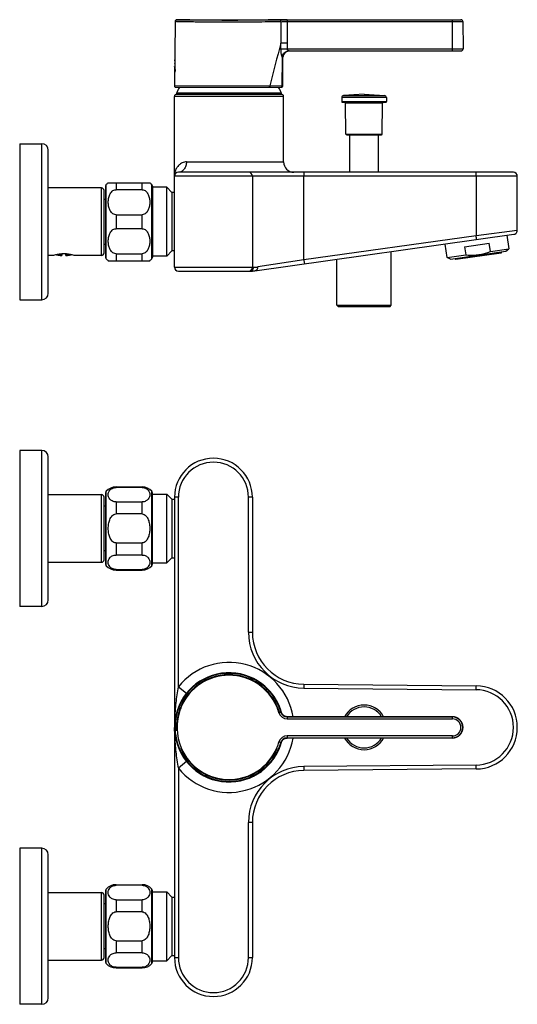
# Model space of a CAD drawing. Header units: millimetres. Extents: x -81 to 470, y -26 to 352.
# Tile 5 of 5: x 278 to 470, y -26 to 352. Entities that reach past the tile are written whole.
import ezdxf

# ---------------------------------------------------------------- set-up
doc = ezdxf.new("R2010")
doc.units = ezdxf.units.MM
doc.header["$LTSCALE"] = 23.1
doc.layers.get('0').update_dxf_attribs({"linetype": 'CONTINUOUS'})

msp = doc.modelspace()

# ---------------------------------------------------------------- linework, layer by layer
at = {"color": 7, "linetype": 'CONTINUOUS'}
for p, q in [((338.89, 352.4), (448.18, 352.4)), ((338.14, 351.65), (337.92, 326.9)), ((378.87, 351.63), (378.93, 343.39)), ((448.93, 351.65), (449.02, 341.15)), ((379.58, 326.89), (379.68, 337.92)), ((381.99, 340.4), (448.27, 340.4)), ((338.42, 326.4), (377.77, 326.4)), ((337.92, 257.2), (337.92, 322.9)), ((338.67, 323.8), (338.67, 323.94)), ((338.76, 323.69), (379.07, 323.69)), ((379.17, 323.8), (379.17, 323.94)), ((379.92, 297.7), (379.92, 322.9)), ((402.34, 322.41), (402.32, 320.9)), ((410.92, 323.71), (403.03, 323.19)), ((410.92, 323.71), (418.81, 323.19)), ((419.5, 322.41), (419.52, 320.9)), ((419.22, 320.6), (402.62, 320.6)), ((403.92, 308.39), (403.81, 320.3)), ((417.92, 308.39), (418.03, 320.3)), ((404.22, 308.1), (417.62, 308.1)), ((405.32, 308.1), (405.32, 293.7)), ((416.52, 293.7), (416.52, 308.1)), ((278.32, 304.7), (278.32, 244.7)), ((278.32, 304.7), (286.82, 304.7)), ((289.32, 247.2), (289.32, 302.2)), ((468.42, 293.7), (339.42, 293.7)), ((367.92, 292.2), (367.92, 257.2)), ((469.92, 271.33), (469.92, 292.2)), ((311.42, 288.34), (311.42, 261.05)), ((312.42, 289.7), (328.42, 289.7)), ((329.42, 288.34), (329.42, 261.05)), ((334.92, 287.95), (329.42, 287.95)), ((334.92, 261.45), (334.92, 287.95)), ((336.92, 285.95), (334.92, 287.95)), ((309.82, 287.7), (289.32, 287.7)), ((310.82, 262.7), (310.82, 286.7)), ((325.42, 287.02), (315.42, 287.02)), ((336.92, 285.95), (336.92, 263.45)), ((337.92, 285.95), (336.92, 285.95)), ((310.82, 283.32), (311.42, 283.32)), ((315.42, 277.37), (325.42, 277.37)), ((325.42, 272.02), (315.42, 272.02)), ((368.9, 255.83), (468.63, 269.85)), ((465.94, 269.47), (466.68, 264.24)), ((310.82, 266.07), (311.42, 266.07)), ((442.91, 260.9), (442.18, 266.13)), ((449.6, 265.05), (459.1, 266.39)), ((459.54, 263.24), (459.1, 266.39)), ((291.32, 261.7), (289.32, 261.7)), ((294.57, 262.3), (294.57, 261.77)), ((296.07, 261.77), (296.07, 262.3)), ((299.27, 261.71), (299.32, 261.7)), ((299.27, 261.71), (299.32, 261.7)), ((309.82, 261.7), (299.32, 261.7)), ((315.42, 262.37), (325.42, 262.37)), ((334.92, 261.45), (329.42, 261.45)), ((336.92, 263.45), (334.92, 261.45)), ((337.92, 263.45), (336.92, 263.45)), ((421.4, 242.6), (421.4, 263.21)), ((442.91, 260.9), (450.04, 261.91)), ((444.25, 260.36), (465.54, 263.36)), ((446.23, 260.24), (463.66, 262.69)), ((449.6, 265.05), (450.04, 261.91)), ((459.54, 263.24), (466.68, 264.24)), ((463.83, 262.91), (463.81, 263.11)), ((465.54, 263.36), (466.68, 264.24)), ((312.42, 259.7), (328.42, 259.7)), ((400.44, 242.6), (400.44, 260.27)), ((444.25, 260.36), (442.91, 260.9)), ((445.98, 260.61), (446.01, 260.41)), ((339.42, 255.7), (366.92, 255.7)), ((278.32, 244.7), (286.82, 244.7)), ((400.44, 242.6), (421.4, 242.6)), ((400.44, 242.6), (400.94, 242.1)), ((420.9, 242.1), (421.4, 242.6)), ((400.94, 242.1), (420.9, 242.1)), ((278.32, 186.73), (278.32, 126.73)), ((286.82, 186.73), (278.32, 186.73)), ((289.32, 129.23), (289.32, 184.23)), ((315.42, 172.73), (325.42, 172.73)), ((325.42, 172.5), (315.42, 172.5)), ((289.32, 169.73), (309.82, 169.73)), ((310.82, 144.73), (310.82, 168.73)), ((311.42, 170.37), (311.42, 143.08)), ((315.42, 166.94), (325.42, 166.94)), ((329.42, 143.08), (329.42, 170.37)), ((329.42, 169.98), (334.92, 169.98)), ((334.92, 143.48), (334.92, 169.98)), ((334.92, 169.98), (336.92, 167.98)), ((336.92, 167.98), (336.92, 145.48)), ((336.92, 167.98), (337.92, 167.98)), ((337.92, 168.73), (337.92, -8.27)), ((367.92, 168.73), (367.92, 116.81)), ((311.42, 165.35), (310.82, 165.35)), ((325.42, 162.3), (315.42, 162.3)), ((311.42, 148.11), (310.82, 148.11)), ((315.42, 151.16), (325.42, 151.16)), ((325.42, 146.52), (315.42, 146.52)), ((334.92, 143.48), (336.92, 145.48)), ((336.92, 145.48), (337.92, 145.48)), ((289.32, 143.73), (309.82, 143.73)), ((315.42, 140.95), (325.42, 140.95)), ((315.42, 140.73), (325.42, 140.73)), ((329.42, 143.48), (334.92, 143.48)), ((286.82, 126.73), (278.32, 126.73)), ((387.74, 96.81), (454.06, 96.23)), ((378.27, 88.15), (377.76, 89.34)), ((378.93, 86.1), (378.87, 86.04)), ((444.92, 84.24), (381.27, 84.24)), ((381.33, 84.33), (444.92, 84.33)), ((338.08, 83.29), (337.99, 80.23)), ((338.08, 77.17), (337.99, 80.23)), ((338.21, 77.29), (338.18, 77.49)), ((381.27, 76.22), (444.92, 76.22)), ((444.92, 76.13), (381.33, 76.13)), ((377.76, 71.11), (378.26, 72.3)), ((378.87, 74.42), (378.93, 74.35)), ((454.06, 64.23), (387.74, 63.65)), ((367.92, 43.65), (367.92, -8.27)), ((278.32, 33.73), (278.32, -26.27)), ((286.82, 33.73), (278.32, 33.73)), ((289.32, -23.77), (289.32, 31.23)), ((315.42, 19.73), (325.42, 19.73)), ((325.42, 19.5), (315.42, 19.5)), ((289.32, 16.73), (309.82, 16.73)), ((310.82, -8.27), (310.82, 15.73)), ((311.42, 17.37), (311.42, -9.92)), ((329.42, -9.92), (329.42, 17.37)), ((329.42, 16.98), (334.92, 16.98)), ((334.92, 16.98), (336.92, 14.98)), ((334.92, -9.52), (334.92, 16.98)), ((311.42, 12.35), (310.82, 12.35)), ((315.42, 13.94), (325.42, 13.94)), ((336.92, 14.98), (337.92, 14.98)), ((336.92, 14.98), (336.92, -7.52)), ((325.42, 9.3), (315.42, 9.3)), ((315.42, -1.84), (325.42, -1.84)), ((311.42, -4.89), (310.82, -4.89)), ((325.42, -6.48), (315.42, -6.48)), ((334.92, -9.52), (336.92, -7.52)), ((336.92, -7.52), (337.92, -7.52)), ((289.32, -9.27), (309.82, -9.27)), ((329.42, -9.52), (334.92, -9.52)), ((315.42, -12.05), (325.42, -12.05)), ((315.42, -12.27), (325.42, -12.27)), ((286.82, -26.27), (278.32, -26.27))]:
    msp.add_line(p, q, dxfattribs=at)
at = {"color": 9, "linetype": 'CONTINUOUS'}
for p, q in [((381.27, 352.39), (381.27, 351.65)), ((444.92, 340.4), (444.92, 352.39)), ((381.27, 351.65), (381.33, 343.39)), ((381.27, 351.65), (448.93, 351.65)), ((448.93, 351.65), (448.88, 351.65)), ((381.33, 341.15), (449.02, 341.15)), ((379.57, 337.92), (379.68, 337.92)), ((338.08, 336.91), (338.08, 332.25)), ((379.58, 326.89), (337.92, 326.9)), ((379.92, 322.9), (337.92, 322.9)), ((379.17, 323.94), (338.67, 323.94)), ((338.67, 323.8), (379.17, 323.8)), ((378.35, 324.12), (338.71, 324.13)), ((378.67, 324.12), (378.35, 324.12)), ((379.13, 324.13), (378.67, 324.12)), ((419.5, 322.41), (402.34, 322.41)), ((403.03, 323.19), (418.81, 323.19)), ((402.32, 320.9), (419.52, 320.9)), ((418.03, 320.3), (403.81, 320.3)), ((403.92, 308.39), (417.92, 308.39)), ((286.82, 244.7), (286.82, 304.7)), ((342.54, 297.7), (379.91, 297.7)), ((469.92, 292.2), (337.92, 292.2)), ((387.74, 259.99), (387.74, 292.2)), ((454.06, 292.2), (454.06, 269.31)), ((311.67, 260.39), (311.67, 289)), ((315.42, 289.7), (315.42, 287.02)), ((325.42, 287.02), (325.42, 289.7)), ((329.17, 260.39), (329.17, 289)), ((309.82, 261.7), (309.82, 287.69)), ((315.42, 277.37), (315.42, 272.02)), ((325.42, 272.02), (325.42, 277.37)), ((454.06, 269.31), (387.74, 259.99)), ((469.92, 271.33), (454.06, 269.31)), ((293.99, 262.16), (294.57, 262.16)), ((296.07, 262.16), (297.19, 262.16)), ((315.42, 262.37), (315.42, 259.7)), ((325.42, 259.7), (325.42, 262.37)), ((446.01, 260.41), (463.83, 262.91)), ((387.74, 259.99), (370.04, 257.32)), ((337.92, 257.2), (367.92, 257.2)), ((286.82, 126.73), (286.82, 186.73)), ((311.67, 142.42), (311.67, 171.04)), ((315.42, 172.73), (315.42, 172.5)), ((325.42, 172.5), (325.42, 172.73)), ((329.17, 142.42), (329.17, 171.04)), ((309.82, 143.73), (309.82, 169.73)), ((315.42, 166.94), (315.42, 162.3)), ((325.42, 162.3), (325.42, 166.94)), ((339.42, 168.73), (337.92, 168.73)), ((339.42, 95.87), (339.42, 168.73)), ((366.42, 116.81), (366.42, 168.73)), ((367.92, 168.73), (366.42, 168.73)), ((315.42, 151.16), (315.42, 146.52)), ((325.42, 146.52), (325.42, 151.16)), ((315.42, 140.95), (315.42, 140.73)), ((325.42, 140.73), (325.42, 140.95)), ((366.42, 116.81), (367.92, 116.81)), ((339.42, 95.87), (342.54, 93.37)), ((387.74, 96.81), (387.73, 95.31)), ((387.73, 95.31), (454.05, 94.73)), ((454.05, 94.73), (454.06, 96.23)), ((378, 88.46), (378.87, 86.04)), ((337.98, 83.38), (337.96, 83.1)), ((337.97, 83.38), (337.97, 83.1)), ((381.27, 84.24), (381.27, 83.49)), ((381.27, 83.49), (444.92, 83.49)), ((381.33, 84.33), (381.33, 84.33)), ((444.92, 84.33), (444.92, 84.32)), ((444.92, 83.49), (444.92, 84.24)), ((338.08, 83.29), (338.08, 81.96)), ((337.97, 77.24), (337.98, 77.08)), ((337.97, 77.24), (337.97, 77.08)), ((338.08, 78.49), (338.08, 77.17)), ((444.92, 76.97), (381.27, 76.97)), ((381.27, 76.97), (381.27, 76.22)), ((381.33, 76.13), (381.33, 76.13)), ((381.33, 76.13), (381.33, 76.13)), ((381.33, 76.13), (381.33, 76.13)), ((444.92, 76.13), (444.92, 76.97)), ((378.87, 74.42), (378, 72)), ((378.93, 74.33), (378.93, 74.32)), ((342.54, 67.09), (339.42, 64.58)), ((339.42, 64.58), (339.42, -8.27)), ((454.05, 65.73), (387.73, 65.15)), ((387.73, 65.15), (387.74, 63.65)), ((454.06, 64.23), (454.05, 65.73)), ((367.92, 43.65), (366.42, 43.65)), ((366.42, -8.27), (366.42, 43.65)), ((286.82, -26.27), (286.82, 33.73)), ((315.42, 19.73), (315.42, 19.5)), ((325.42, 19.5), (325.42, 19.73)), ((309.82, -9.27), (309.82, 16.73)), ((311.67, -10.58), (311.67, 18.04)), ((329.17, -10.58), (329.17, 18.04)), ((315.42, 13.94), (315.42, 9.3)), ((325.42, 9.3), (325.42, 13.94)), ((315.42, -1.84), (315.42, -6.48)), ((325.42, -6.48), (325.42, -1.84)), ((337.92, -8.27), (339.42, -8.27)), ((366.42, -8.27), (367.92, -8.27)), ((315.42, -12.05), (315.42, -12.27)), ((325.42, -12.27), (325.42, -12.05))]:
    msp.add_line(p, q, dxfattribs=at)
at = {"color": 7, "linetype": 'CONTINUOUS'}
for points in [[(338.89, 352.4), (338.74, 352.38), (338.58, 352.33), (338.42, 352.23), (338.29, 352.09), (338.19, 351.92), (338.14, 351.71), (338.14, 351.65)], [(448.93, 351.65), (448.93, 351.67), (448.92, 351.77), (448.89, 351.86), (448.86, 351.95), (448.82, 352.03), (448.77, 352.11), (448.71, 352.17), (448.64, 352.23), (448.58, 352.28), (448.51, 352.32), (448.44, 352.35), (448.37, 352.37), (448.3, 352.39), (448.23, 352.39), (448.18, 352.4)], [(468.63, 269.85), (468.98, 269.94), (469.31, 270.13), (469.58, 270.39), (469.78, 270.7), (469.89, 271.06), (469.92, 271.33)], [(378.95, 86.05), (378.71, 86.88), (378.27, 88.15)], [(380.72, 84.4), (380.56, 84.45), (380.4, 84.51), (380.25, 84.58), (380.1, 84.65), (379.96, 84.74), (379.83, 84.83), (379.71, 84.93), (379.59, 85.03), (379.49, 85.14), (379.39, 85.25), (379.3, 85.37), (379.22, 85.49), (379.15, 85.6), (379.09, 85.72), (379.04, 85.83), (379, 85.93), (378.97, 86.01), (378.96, 86.05), (378.96, 86.06)], [(381.33, 84.33), (381.25, 84.33), (381.07, 84.34), (380.89, 84.37), (380.72, 84.4)], [(379.4, 75.21), (379.49, 75.32), (379.58, 75.41), (379.68, 75.51), (379.79, 75.6), (379.9, 75.68), (380.02, 75.76)], [(380.02, 75.76), (380.15, 75.83), (380.28, 75.9), (380.41, 75.96), (380.55, 76.01), (380.7, 76.05), (380.85, 76.08), (381, 76.11), (381.16, 76.13), (381.33, 76.13)], [(378.26, 72.3), (378.71, 73.56), (379, 74.55)], [(378.95, 74.39), (378.95, 74.39), (378.95, 74.4), (378.97, 74.43), (378.99, 74.49), (379.02, 74.58), (379.06, 74.68), (379.11, 74.78), (379.17, 74.89), (379.24, 75), (379.32, 75.11), (379.4, 75.21)]]:
    msp.add_lwpolyline(points, dxfattribs=at)
at = {"color": 9, "linetype": 'CONTINUOUS'}
for centre, radius, start, end in [((790.91, 228.07), 427.82, 164.3624, 166.6436), ((-77.35, 341.52), 456.28, 359.9551, 0.2344), ((368.39, 268.23), 11.03, 270.0032, 278.5946), ((352.92, 168.73), 13.5, 0, 180), ((387.92, 116.81), 21.5, 180, 269.5), ((358.92, 80.23), 25, 9.4516, 141.2606), ((358.92, 80.23), 20.21, 23.3291, 156.7541), ((358.92, 80.26), 20.02, 23.1298, 156.7647), ((453.92, 80.23), 14.5, 270.5, 89.5), ((358.02, 80.12), 21.75, 24.6308, 40.0785), ((358.93, 80.23), 20.79, 156.6846, 179.9959), ((358.92, 80.23), 20.21, 157.2742, 180.3853), ((358.96, 80.23), 20.07, 159.733, 203.2549), ((358.99, 80.22), 20.1, 156.7381, 159.7339), ((358.87, 80.22), 20.08, 16.2275, 23.166), ((358.18, 80.2), 21.57, 22.8668, 24.6044), ((358.22, 80.21), 21.53, 17.6333, 22.8747), ((410.92, 80.23), 7.89, 31.3342, 148.654), ((381.27, 86.74), 3.25, 196.1596, 269.9752), ((358.25, 80.22), 21.5, 15.8728, 17.6335), ((381.27, 86.74), 2.5, 196.2702, 270.0488), ((381.33, 86.83), 2.5, 196.0764, 269.8415), ((381.33, 86.81), 2.5, 196.319, 269.9679), ((444.92, 80.23), 4.01, 0.0027, 89.9964), ((444.92, 80.23), 3.26, 270.0562, 89.9438), ((428.35, 80.23), 90.43, 178.1776, 179.9987), ((428.33, 80.23), 90.41, 180.001, 181.8957), ((358.93, 80.23), 20.79, 180.004, 203.3153), ((444.92, 80.23), 4.01, 270.0037, 359.9972), ((358.92, 80.23), 25, 218.7394, 350.5482), ((381.27, 73.72), 3.25, 90.0248, 163.8398), ((381.27, 73.72), 2.5, 89.9509, 163.7301), ((381.33, 73.63), 2.5, 89.9991, 163.9231), ((381.33, 73.65), 2.5, 99.23, 163.6824), ((410.92, 80.23), 7.89, 211.3342, 328.654), ((358.92, 80.23), 20.21, 203.3191, 336.6451), ((358.92, 80.2), 20.02, 203.2222, 336.9191), ((358.87, 80.23), 20.08, 336.882, 343.7726), ((358.22, 80.24), 21.53, 337.125, 342.3672), ((358.25, 80.23), 21.49, 342.3666, 344.1273), ((358.02, 80.34), 21.75, 319.9232, 335.3686), ((358.18, 80.26), 21.57, 335.3954, 337.1329), ((387.92, 43.65), 21.5, 90.5, 180), ((352.92, -8.27), 13.5, 180, 360)]:
    msp.add_arc(centre, radius, start, end, dxfattribs=at)
at = {"color": 7, "linetype": 'CONTINUOUS'}
for centre, radius, start, end in [((448.27, 341.15), 0.75, 270, 0.5), ((382.18, 337.9), 2.5, 90.008, 179.4996), ((366.81, 334.58), 28.83, 175.3536, 178.6355), ((338.42, 326.9), 0.5, 179.5, 270), ((358.92, 315.7), 21.9, 150.7499, 157.3534), ((358.92, 315.7), 21.9, 22.6466, 29.2502), ((379.08, 326.9), 0.5, 296.7408, 359.4999), ((338.72, 322.9), 0.8, 86.8202, 180), ((339.17, 323.94), 0.5, 157.3534, 180), ((338.77, 323.8), 0.1, 180, 266.8202), ((379.07, 323.8), 0.1, 273.1798, 360), ((379.12, 322.9), 0.8, 0, 93.1798), ((378.67, 323.94), 0.5, 0, 22.6466), ((403.14, 322.4), 0.8, 97.5557, 179.5), ((418.7, 322.4), 0.8, 0.5, 82.4443), ((402.62, 320.9), 0.3, 179.5, 270), ((403.51, 320.3), 0.3, 0.5, 89.953), ((418.33, 320.3), 0.3, 90.047, 179.5), ((419.22, 320.9), 0.3, 270, 0.5), ((404.22, 308.4), 0.3, 180.5, 270.0493), ((417.62, 308.4), 0.3, 269.9507, 359.5), ((286.82, 302.2), 2.5, 0, 90), ((383.92, 297.7), 4, 180, 270), ((339.42, 292.2), 1.5, 90, 180), ((366.42, 292.2), 1.5, 0, 90), ((468.42, 292.2), 1.5, 0, 90), ((312.42, 288.34), 1, 138.5904, 180), ((315.42, 285.7), 5, 126.8699, 138.5904), ((325.42, 285.7), 5, 41.4096, 53.1301), ((328.42, 288.34), 1, 0, 41.4096), ((309.82, 286.7), 1, 0, 90), ((295.84, 247.07), 15.31, 104.2214, 107.1599), ((295.72, 247.56), 14.8, 102.6144, 104.2336), ((295.55, 248.28), 14.06, 100.6184, 102.6067), ((295.32, 275.7), 14, 258.4908, 264.0824), ((295.46, 248.76), 13.57, 98.2741, 100.6073), ((295.34, 249.62), 12.71, 93.4693, 98.2846), ((294.24, 265.26), 3.51, 264.0946, 275.4394), ((294.24, 265.24), 3.49, 267.8674, 271.667), ((295.34, 249.54), 12.79, 92.8466, 93.4589), ((295.32, 249.93), 12.39, 87.1755, 92.8646), ((295.3, 249.55), 12.78, 86.5447, 87.1925), ((295.31, 249.72), 12.61, 84.4625, 86.5515), ((296.4, 265.25), 3.5, 264.5435, 275.9204), ((295.3, 249.6), 12.73, 81.7934, 84.4461), ((295.32, 275.7), 14, 275.9176, 281.5117), ((295.19, 248.85), 13.48, 79.4743, 81.8136), ((295.11, 248.41), 13.93, 77.464, 79.477), ((294.96, 247.71), 14.65, 75.8212, 77.4727), ((294.76, 246.91), 15.47, 73.042, 75.8223), ((309.82, 262.7), 1, 270, 360), ((452.21, 280.93), 19.11, 275.6522, 280.3458), ((463.64, 262.89), 0.2, 278, 8), ((312.42, 261.05), 1, 180, 221.4096), ((315.42, 263.7), 5, 221.4096, 233.1301), ((325.42, 263.7), 5, 306.8699, 318.5904), ((328.42, 261.05), 1, 318.5904, 360), ((446.21, 260.44), 0.2, 188, 278), ((339.42, 257.2), 1.5, 180, 270), ((366.42, 257.2), 1.5, 270, 360), ((366.92, 269.93), 14.23, 270, 278), ((286.82, 247.2), 2.5, 270, 360), ((286.82, 184.23), 2.5, 0, 90), ((352.92, 168.73), 15, 0, 180), ((312.42, 170.37), 1, 138.5904, 180), ((315.42, 167.73), 5, 90, 138.5904), ((325.42, 167.73), 5, 41.4096, 90), ((328.42, 170.37), 1, 0, 41.4096), ((309.82, 168.73), 1, 0, 90), ((309.82, 144.73), 1, 270, 360), ((312.42, 143.08), 1, 180, 221.4096), ((315.42, 145.73), 5, 221.4096, 270), ((325.42, 145.73), 5, 270, 318.5904), ((328.42, 143.08), 1, 318.5904, 360), ((286.82, 129.23), 2.5, 270, 360), ((387.92, 116.81), 20, 180, 269.5), ((358.92, 80.23), 21, 14.398, 171.3663), ((358.92, 80.23), 20.78, 23.3165, 156.6836), ((358.92, 80.23), 20.25, 16.1699, 156.6988), ((453.92, 80.23), 16, 270.5, 89.5), ((360.14, 81.31), 19.37, 14.1607, 41.4235), ((410.92, 80.23), 8.58, 28.5945, 151.4047), ((338.18, 83.28), 0.1, 64.5422, 176.4719), ((444.92, 80.23), 4.1, 270, 90), ((358.92, 80.23), 21, 173.2959, 186.4312), ((366.04, 79.7), 28.04, 173.2984, 175.3626), ((358.92, 80.23), 20.25, 173.0841, 183.7119), ((366.04, 80.76), 28.04, 184.6374, 186.7016), ((338.18, 77.18), 0.1, 183.5281, 295.4578), ((358.92, 80.23), 21, 188.6337, 345.6075), ((410.92, 80.23), 8.58, 208.5945, 331.4047), ((358.92, 80.23), 20.78, 203.3162, 336.6839), ((358.92, 80.23), 20.25, 203.2997, 336.7002), ((360.14, 79.15), 19.37, 318.5765, 345.8565), ((387.92, 43.65), 20, 90.5, 180), ((286.82, 31.23), 2.5, 0, 90), ((315.42, 14.73), 5, 90, 138.5904), ((325.42, 14.73), 5, 41.4096, 90), ((309.82, 15.73), 1, 0, 90), ((312.42, 17.37), 1, 138.5904, 180), ((328.42, 17.37), 1, 0, 41.4096), ((309.82, -8.27), 1, 270, 360), ((312.42, -9.92), 1, 180, 221.4096), ((315.42, -7.27), 5, 221.4096, 270), ((325.42, -7.27), 5, 270, 318.5904), ((328.42, -9.92), 1, 318.5904, 360), ((352.92, -8.27), 15, 180, 360), ((286.82, -23.77), 2.5, 270, 360)]:
    msp.add_arc(centre, radius, start, end, dxfattribs=at)
at = {"color": 9, "linetype": 'CONTINUOUS'}
for points, knots in [([(378.15, 352.38), (375.36, 352.31), (370.38, 352.21), (363.02, 352.14), (356.21, 352.14), (350.59, 352.18), (346.49, 352.24), (343.95, 352.28), (341.88, 352.32), (340.35, 352.36), (339.42, 352.38), (339, 352.4), (338.89, 352.4)], [0, 0, 0, 0, 0.21323, 0.380661, 0.561915, 0.734037, 0.809748, 0.875268, 0.928512, 0.967796, 0.991881, 1, 1, 1, 1]), ([(381.27, 352.39), (380.62, 352.39), (379.58, 352.39), (378.54, 352.39), (378.15, 352.38)], [0, 0, 0, 0, 0.625408, 1, 1, 1, 1]), ([(378.87, 351.63), (378.87, 351.82), (378.72, 352.21), (378.33, 352.38), (378.15, 352.38)], [0, 0, 0, 0, 0.506899, 1, 1, 1, 1]), ([(378.87, 351.63), (377.77, 351.61), (374.88, 351.54), (369.71, 351.46), (364.41, 351.41), (359.68, 351.4), (356.02, 351.4), (352.45, 351.42), (349.08, 351.45), (346.03, 351.5), (343.73, 351.53), (342.12, 351.56), (341.1, 351.59), (340.23, 351.6), (339.51, 351.62), (338.93, 351.63), (338.57, 351.64), (338.33, 351.65), (338.26, 351.65), (338.11, 351.66), (338.14, 351.65)], [0, 0, 0, 0, 0.080812, 0.213266, 0.380659, 0.47095, 0.561843, 0.650443, 0.733929, 0.809646, 0.875187, 0.90347, 0.92846, 0.949953, 0.967773, 0.981789, 0.991877, 0.995423, 0.997962, 1, 1, 1, 1]), ([(378.87, 351.63), (379.17, 351.64), (379.97, 351.64), (380.77, 351.65), (381.27, 351.65)], [0, 0, 0, 0, 0.375076, 1, 1, 1, 1]), ([(381.33, 343.39), (380.83, 343.39), (380.03, 343.38), (379.23, 343.38), (378.93, 343.39)], [0, 0, 0, 0, 0.624771, 1, 1, 1, 1]), ([(379.5, 337.91), (379.47, 337.91), (379.39, 338.02), (379.31, 338.21), (379.22, 338.54), (379.12, 338.95), (379.04, 339.44), (378.96, 340.18), (378.93, 340.77), (378.93, 341.17)], [0, 0, 0, 0, 0.031914, 0.098124, 0.198779, 0.327432, 0.477637, 0.643478, 1, 1, 1, 1]), ([(378.93, 341.17), (379.23, 341.16), (380.03, 341.15), (380.83, 341.15), (381.33, 341.15)], [0, 0, 0, 0, 0.374152, 1, 1, 1, 1]), ([(381.46, 340.76), (381.44, 340.78), (381.37, 340.9), (381.33, 341.05), (381.33, 341.15)], [0, 0, 0, 0, 0.238403, 1, 1, 1, 1]), ([(379.33, 326.89), (379.35, 327.81), (379.43, 331.49), (379.51, 335.16), (379.57, 337.92)], [0, 0, 0, 0, 0.250471, 1, 1, 1, 1]), ([(379.5, 337.91), (379.51, 338.24), (379.64, 338.89), (380.19, 339.71), (381.01, 340.27), (381.66, 340.4), (381.99, 340.4)], [0, 0, 0, 0, 0.250812, 0.501071, 0.750766, 1, 1, 1, 1]), ([(379.57, 337.92), (379.58, 338.23), (379.71, 338.87), (380.24, 339.68), (381.04, 340.24), (381.67, 340.38), (381.99, 340.39)], [0, 0, 0, 0, 0.25039, 0.500566, 0.750346, 1, 1, 1, 1]), ([(381.99, 340.4), (381.91, 340.4), (381.75, 340.47), (381.62, 340.57), (381.55, 340.64)], [0, 0, 0, 0, 0.428995, 1, 1, 1, 1]), ([(374.66, 326.9), (374.66, 326.78), (374.61, 326.54), (374.39, 326.4), (374.29, 326.4)], [0, 0, 0, 0, 0.550253, 1, 1, 1, 1]), ([(379.33, 326.89), (379.33, 326.79), (379.26, 326.58), (379.08, 326.45), (378.98, 326.42)], [0, 0, 0, 0, 0.501302, 1, 1, 1, 1]), ([(342.54, 297.7), (341.99, 297.7), (340.93, 297.46), (339.65, 296.59), (338.74, 295.45), (338.36, 294.58), (338.22, 294.13)], [0, 0, 0, 0, 0.275637, 0.526446, 0.765858, 1, 1, 1, 1]), ([(342.54, 297.7), (342.55, 297.18), (342.38, 296.17), (341.73, 294.85), (340.7, 293.93), (339.83, 293.7), (339.42, 293.7)], [0, 0, 0, 0, 0.277784, 0.539981, 0.778984, 1, 1, 1, 1]), ([(387.73, 293.7), (387.73, 293.7), (387.73, 293.68), (387.74, 293.66), (387.74, 293.63), (387.74, 293.58), (387.74, 293.51), (387.74, 293.41), (387.74, 293.24), (387.74, 293.02), (387.74, 292.66), (387.74, 292.39), (387.74, 292.2)], [0, 0, 0, 0, 0.004922, 0.019369, 0.043197, 0.076233, 0.118234, 0.168722, 0.292993, 0.444441, 0.617373, 1, 1, 1, 1]), ([(454.06, 292.2), (454.06, 292.39), (454.06, 292.66), (454.06, 293.02), (454.05, 293.24), (454.05, 293.41), (454.05, 293.51), (454.05, 293.58), (454.05, 293.63), (454.05, 293.66), (454.04, 293.68), (454.05, 293.7), (454.05, 293.7)], [0, 0, 0, 0, 0.382627, 0.555559, 0.707007, 0.831278, 0.881766, 0.923767, 0.956803, 0.980631, 0.995078, 1, 1, 1, 1]), ([(454.25, 267.83), (454.26, 267.83), (454.25, 267.84), (454.25, 267.86), (454.25, 267.9), (454.24, 267.95), (454.23, 268.01), (454.22, 268.12), (454.2, 268.28), (454.17, 268.5), (454.12, 268.85), (454.09, 269.12), (454.06, 269.31)], [0, 0, 0, 0, 0.004917, 0.019353, 0.043164, 0.076176, 0.11814, 0.168577, 0.292764, 0.444178, 0.617159, 1, 1, 1, 1]), ([(387.74, 259.99), (387.77, 259.81), (387.81, 259.53), (387.86, 259.18), (387.89, 258.96), (387.91, 258.8), (387.92, 258.69), (387.93, 258.63), (387.93, 258.58), (387.94, 258.54), (387.94, 258.52), (387.94, 258.51), (387.94, 258.51)], [0, 0, 0, 0, 0.382653, 0.555525, 0.706928, 0.831215, 0.881724, 0.923734, 0.956773, 0.980615, 0.995074, 1, 1, 1, 1]), ([(367.94, 256.12), (368.08, 256.26), (368.31, 256.6), (368.39, 257), (368.39, 257.2)], [0, 0, 0, 0, 0.498301, 1, 1, 1, 1]), ([(368.9, 255.83), (369.06, 255.86), (369.38, 255.97), (369.89, 256.43), (370.05, 256.97), (370.04, 257.32)], [0, 0, 0, 0, 0.23946, 0.48589, 1, 1, 1, 1]), ([(339.42, 95.87), (339.21, 94.84), (338.82, 92.77), (338.39, 89.65), (338.12, 86.52), (338.01, 84.43), (337.97, 83.38)], [0, 0, 0, 0, 0.250896, 0.501157, 0.750777, 1, 1, 1, 1]), ([(378.87, 86.04), (378.87, 86.04), (378.85, 86.03), (378.81, 86.02), (378.74, 86), (378.61, 85.97), (378.41, 85.91), (378.24, 85.86), (378.15, 85.83)], [0, 0, 0, 0, 0.020941, 0.078833, 0.171446, 0.295606, 0.619523, 1, 1, 1, 1]), ([(378.95, 86.09), (378.94, 86.1), (378.94, 86.11), (378.93, 86.13), (378.93, 86.14)], [0, 0, 0, 0, 0.40143, 1, 1, 1, 1]), ([(381.33, 84.33), (381.33, 84.32), (381.33, 84.32), (381.33, 84.31), (381.33, 84.31)], [0, 0, 0, 0, 0.520901, 1, 1, 1, 1]), ([(337.97, 77.08), (338.01, 76.03), (338.12, 73.94), (338.39, 70.81), (338.82, 67.68), (339.21, 65.62), (339.42, 64.58)], [0, 0, 0, 0, 0.249229, 0.498848, 0.749102, 1, 1, 1, 1]), ([(378.87, 74.42), (378.87, 74.42), (378.85, 74.43), (378.81, 74.44), (378.74, 74.46), (378.61, 74.49), (378.41, 74.55), (378.24, 74.6), (378.15, 74.62)], [0, 0, 0, 0, 0.020982, 0.078901, 0.17153, 0.295693, 0.619582, 1, 1, 1, 1]), ([(378.94, 74.35), (378.94, 74.35), (378.94, 74.34), (378.93, 74.32), (378.93, 74.32)], [0, 0, 0, 0, 0.511609, 1, 1, 1, 1])]:
    msp.add_open_spline(points, degree=3, knots=knots, dxfattribs=at)
for points in [[(381.33, 343.39), (381.33, 342.64), (381.33, 341.9), (381.33, 341.15)], [(379.5, 337.91), (379.53, 337.91), (379.55, 337.92), (379.57, 337.92)], [(381.55, 340.64), (381.52, 340.68), (381.49, 340.72), (381.46, 340.76)], [(338.22, 294.13), (338.02, 293.51), (337.92, 292.85), (337.92, 292.2)], [(366.92, 255.7), (367.11, 255.7), (367.3, 255.73), (367.48, 255.81)], [(367.48, 255.81), (367.65, 255.88), (367.81, 255.99), (367.94, 256.12)], [(378.93, 86.14), (378.93, 86.12), (378.93, 86.11), (378.93, 86.1)], [(378.93, 74.35), (378.93, 74.35), (378.93, 74.34), (378.93, 74.33)]]:
    msp.add_open_spline(points, degree=3, dxfattribs=at)
at = {"color": 7, "linetype": 'CONTINUOUS'}
for points, knots in [([(338.08, 332.25), (338.07, 332.44), (338.02, 333.15), (338, 333.87), (337.99, 334.4)], [0, 0, 0, 0, 0.271441, 1, 1, 1, 1]), ([(338.18, 335.95), (338.18, 336.05), (338.16, 336.24), (338.14, 336.46), (338.12, 336.63), (338.11, 336.74), (338.1, 336.83), (338.09, 336.88), (338.09, 336.9), (338.08, 336.91)], [0, 0, 0, 0, 0.307775, 0.586648, 0.712936, 0.828656, 0.932225, 0.974385, 1, 1, 1, 1]), ([(338.18, 333.21), (338.2, 333.44), (338.24, 334.35), (338.23, 335.26), (338.18, 335.95)], [0, 0, 0, 0, 0.24912, 1, 1, 1, 1]), ([(338.18, 333.21), (338.18, 333.11), (338.16, 332.93), (338.14, 332.67), (338.12, 332.47), (338.1, 332.33), (338.09, 332.27), (338.08, 332.25)], [0, 0, 0, 0, 0.290934, 0.563617, 0.811398, 0.922618, 1, 1, 1, 1]), ([(377.77, 326.4), (378.01, 326.4), (378.41, 326.4), (378.82, 326.41), (378.98, 326.42)], [0, 0, 0, 0, 0.59157, 1, 1, 1, 1]), ([(378.98, 326.42), (379.03, 326.42), (379.11, 326.43), (379.2, 326.44), (379.26, 326.44), (379.28, 326.45), (379.29, 326.45), (379.3, 326.45), (379.31, 326.45)], [0, 0, 0, 0, 0.437688, 0.75015, 0.859467, 0.937542, 0.984385, 1, 1, 1, 1]), ([(315.42, 277.37), (315.14, 277.37), (314.57, 277.5), (313.88, 277.96), (313.36, 278.57), (312.86, 279.47), (312.51, 280.69), (312.38, 282.2), (312.51, 283.7), (312.86, 284.92), (313.36, 285.82), (313.88, 286.43), (314.57, 286.89), (315.14, 287.02), (315.42, 287.02)], [0, 0, 0, 0, 0.068213, 0.133982, 0.197344, 0.259136, 0.380126, 0.5, 0.619874, 0.740864, 0.802655, 0.866017, 0.931786, 1, 1, 1, 1]), ([(325.42, 287.02), (325.7, 287.02), (326.27, 286.89), (326.96, 286.43), (327.48, 285.82), (327.97, 284.92), (328.33, 283.7), (328.46, 282.2), (328.33, 280.69), (327.97, 279.47), (327.48, 278.57), (326.96, 277.96), (326.27, 277.5), (325.7, 277.37), (325.42, 277.37)], [0, 0, 0, 0, 0.068213, 0.133982, 0.197344, 0.259136, 0.380126, 0.5, 0.619874, 0.740864, 0.802655, 0.866017, 0.931786, 1, 1, 1, 1]), ([(315.42, 262.37), (315.14, 262.37), (314.57, 262.5), (313.88, 262.96), (313.36, 263.57), (312.86, 264.47), (312.51, 265.69), (312.38, 267.2), (312.51, 268.7), (312.86, 269.92), (313.36, 270.82), (313.88, 271.43), (314.57, 271.89), (315.14, 272.02), (315.42, 272.02)], [0, 0, 0, 0, 0.068213, 0.133982, 0.197344, 0.259136, 0.380126, 0.5, 0.619874, 0.740864, 0.802655, 0.866017, 0.931786, 1, 1, 1, 1]), ([(325.42, 272.02), (325.7, 272.02), (326.27, 271.89), (326.96, 271.43), (327.48, 270.82), (327.97, 269.92), (328.33, 268.7), (328.46, 267.2), (328.33, 265.69), (327.97, 264.47), (327.48, 263.57), (326.96, 262.96), (326.27, 262.5), (325.7, 262.37), (325.42, 262.37)], [0, 0, 0, 0, 0.068213, 0.133982, 0.197344, 0.259136, 0.380126, 0.5, 0.619874, 0.740864, 0.802655, 0.866017, 0.931786, 1, 1, 1, 1]), ([(315.42, 166.94), (314.9, 166.94), (313.97, 167.14), (312.99, 167.93), (312.51, 168.82), (312.37, 169.72), (312.51, 170.62), (312.99, 171.51), (313.97, 172.3), (314.9, 172.5), (315.42, 172.5)], [0, 0, 0, 0, 0.172182, 0.299885, 0.404043, 0.5, 0.595957, 0.700115, 0.827818, 1, 1, 1, 1]), ([(325.42, 172.5), (325.94, 172.5), (326.87, 172.3), (327.85, 171.51), (328.33, 170.62), (328.46, 169.72), (328.33, 168.82), (327.85, 167.93), (326.87, 167.14), (325.94, 166.94), (325.42, 166.94)], [0, 0, 0, 0, 0.172182, 0.299885, 0.404043, 0.5, 0.595957, 0.700115, 0.827818, 1, 1, 1, 1]), ([(315.42, 151.16), (315.13, 151.16), (314.56, 151.31), (313.87, 151.86), (313.36, 152.56), (312.86, 153.6), (312.51, 155), (312.38, 156.73), (312.51, 158.45), (312.86, 159.86), (313.36, 160.9), (313.87, 161.6), (314.56, 162.15), (315.13, 162.3), (315.42, 162.3)], [0, 0, 0, 0, 0.062186, 0.12461, 0.187167, 0.249769, 0.374835, 0.5, 0.625166, 0.750231, 0.812833, 0.875389, 0.937813, 1, 1, 1, 1]), ([(325.42, 162.3), (325.71, 162.3), (326.28, 162.15), (326.97, 161.6), (327.48, 160.9), (327.98, 159.86), (328.33, 158.45), (328.46, 156.73), (328.33, 155), (327.98, 153.6), (327.48, 152.56), (326.97, 151.86), (326.28, 151.31), (325.71, 151.16), (325.42, 151.16)], [0, 0, 0, 0, 0.062186, 0.12461, 0.187167, 0.249769, 0.374835, 0.5, 0.625166, 0.750231, 0.812833, 0.875389, 0.937813, 1, 1, 1, 1]), ([(315.42, 140.95), (314.9, 140.95), (313.97, 141.16), (312.99, 141.95), (312.51, 142.84), (312.37, 143.74), (312.51, 144.64), (312.99, 145.53), (313.97, 146.32), (314.9, 146.52), (315.42, 146.52)], [0, 0, 0, 0, 0.172182, 0.299885, 0.404043, 0.5, 0.595957, 0.700115, 0.827818, 1, 1, 1, 1]), ([(325.42, 146.52), (325.94, 146.52), (326.87, 146.32), (327.85, 145.53), (328.33, 144.64), (328.46, 143.74), (328.33, 142.84), (327.85, 141.95), (326.87, 141.16), (325.94, 140.95), (325.42, 140.95)], [0, 0, 0, 0, 0.172182, 0.299885, 0.404043, 0.5, 0.595957, 0.700115, 0.827818, 1, 1, 1, 1]), ([(338.18, 82.97), (338.19, 83.06), (338.21, 83.19), (338.23, 83.32), (338.23, 83.36)], [0, 0, 0, 0, 0.692858, 1, 1, 1, 1]), ([(338.08, 81.96), (338.07, 81.83), (338.02, 81.25), (338, 80.67), (338, 80.23)], [0, 0, 0, 0, 0.230371, 1, 1, 1, 1]), ([(338, 80.23), (338, 80.06), (338.01, 79.48), (338.05, 78.9), (338.08, 78.49)], [0, 0, 0, 0, 0.294075, 1, 1, 1, 1]), ([(338.23, 77.09), (338.23, 77.09), (338.22, 77.11), (338.23, 77.14), (338.21, 77.21), (338.21, 77.26), (338.21, 77.29)], [0, 0, 0, 0, 0.065425, 0.253751, 0.565304, 1, 1, 1, 1]), ([(315.42, 13.94), (314.9, 13.94), (313.97, 14.14), (312.99, 14.93), (312.51, 15.82), (312.37, 16.72), (312.51, 17.62), (312.99, 18.51), (313.97, 19.3), (314.9, 19.5), (315.42, 19.5)], [0, 0, 0, 0, 0.172182, 0.299885, 0.404043, 0.5, 0.595957, 0.700115, 0.827818, 1, 1, 1, 1]), ([(325.42, 19.5), (325.94, 19.5), (326.87, 19.3), (327.85, 18.51), (328.33, 17.62), (328.46, 16.72), (328.33, 15.82), (327.85, 14.93), (326.87, 14.14), (325.94, 13.94), (325.42, 13.94)], [0, 0, 0, 0, 0.172182, 0.299885, 0.404043, 0.5, 0.595957, 0.700115, 0.827818, 1, 1, 1, 1]), ([(315.42, -1.84), (315.13, -1.84), (314.56, -1.69), (313.87, -1.14), (313.36, -0.44), (312.86, 0.6), (312.51, 2), (312.38, 3.73), (312.51, 5.45), (312.86, 6.86), (313.36, 7.9), (313.87, 8.6), (314.56, 9.15), (315.13, 9.3), (315.42, 9.3)], [0, 0, 0, 0, 0.062186, 0.12461, 0.187167, 0.249769, 0.374835, 0.5, 0.625166, 0.750231, 0.812833, 0.875389, 0.937813, 1, 1, 1, 1]), ([(325.42, 9.3), (325.71, 9.3), (326.28, 9.15), (326.97, 8.6), (327.48, 7.9), (327.98, 6.86), (328.33, 5.45), (328.46, 3.73), (328.33, 2), (327.98, 0.6), (327.48, -0.44), (326.97, -1.14), (326.28, -1.69), (325.71, -1.84), (325.42, -1.84)], [0, 0, 0, 0, 0.062186, 0.12461, 0.187167, 0.249769, 0.374835, 0.5, 0.625166, 0.750231, 0.812833, 0.875389, 0.937813, 1, 1, 1, 1]), ([(315.42, -12.05), (314.9, -12.05), (313.97, -11.84), (312.99, -11.05), (312.51, -10.16), (312.37, -9.26), (312.51, -8.36), (312.99, -7.47), (313.97, -6.68), (314.9, -6.48), (315.42, -6.48)], [0, 0, 0, 0, 0.172182, 0.299885, 0.404043, 0.5, 0.595957, 0.700115, 0.827818, 1, 1, 1, 1]), ([(325.42, -6.48), (325.94, -6.48), (326.87, -6.68), (327.85, -7.47), (328.33, -8.36), (328.46, -9.26), (328.33, -10.16), (327.85, -11.05), (326.87, -11.84), (325.94, -12.05), (325.42, -12.05)], [0, 0, 0, 0, 0.172182, 0.299885, 0.404043, 0.5, 0.595957, 0.700115, 0.827818, 1, 1, 1, 1])]:
    msp.add_open_spline(points, degree=3, knots=knots, dxfattribs=at)
for points in [[(450.04, 261.91), (451.39, 261.79), (452.75, 261.78), (454.1, 261.91)], [(455.64, 262.13), (456.97, 262.37), (458.28, 262.76), (459.54, 263.24)]]:
    msp.add_open_spline(points, degree=3, dxfattribs=at)

doc.saveas('drawing.dxf')
